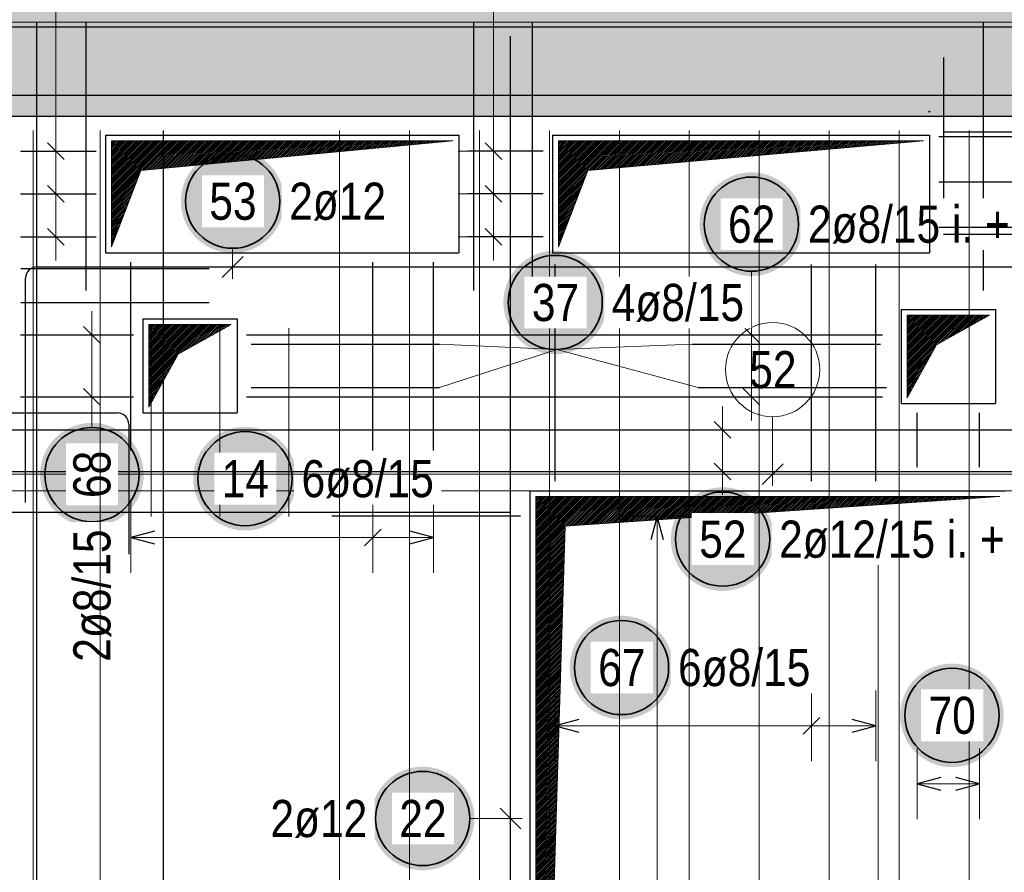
# Model space of a CAD drawing. Header units: millimetres. Extents: x -4.8 to 37.2, y -12 to 28.3.
# Tile 38 of 82: x 15.2 to 17.3, y 6.5 to 8.3. Entities that reach past the tile are written whole.
import ezdxf

# ---------------------------------------------------------------- set-up
doc = ezdxf.new("R2010")
doc.units = ezdxf.units.MM
doc.layers.add('nplo Bewehrung', color=7, linetype='Continuous', lineweight=20)
doc.styles.add('Arial Narrow', font='ARIALN.TTF')
pattern_1 = [(45, (0, 0), (-0.00183847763, 0.00183847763), [])]

msp = doc.modelspace()

# ---------------------------------------------------------------- hatches: boundary and pattern name
at = {"lineweight": 13, "true_color": 0xd7ffd7}
msp.add_hatch(color=254, dxfattribs=at).paths.add_polyline_path([(22.54069, 8.094453), (22.54069, 8.344453), (13.1043, 8.344453), (13.1043, 8.094453)])
at = {"lineweight": 13}
h = msp.add_hatch(dxfattribs=at)
h.set_pattern_fill('Mau', color=6, scale=0.01, angle=45, style=0, pattern_type=2)
h.set_pattern_definition(pattern_1)
h.paths.add_polyline_path([(15.416404, 7.816953), (15.478904, 7.979453), (16.141404, 8.041953), (15.416404, 8.041953)])
h = msp.add_hatch(dxfattribs=at)
h.set_pattern_fill('Mau', color=6, scale=0.01, angle=45, style=0, pattern_type=2)
h.set_pattern_definition(pattern_1)
h.paths.add_polyline_path([(16.365405, 7.816953), (16.427905, 7.979453), (17.140405, 8.041953), (16.365405, 8.041953)])
at = {"lineweight": 25, "true_color": 0xffffff}
for points in [[(15.783837, 7.914043), (15.78377, 7.917882), (15.783569, 7.921716), (15.783234, 7.925541), (15.782766, 7.929352), (15.782166, 7.933145), (15.781433, 7.936914), (15.780569, 7.940655), (15.779576, 7.944363), (15.778453, 7.948035), (15.777203, 7.951665), (15.775827, 7.95525), (15.774327, 7.958784), (15.772704, 7.962264), (15.770961, 7.965685), (15.7691, 7.969043), (15.767122, 7.972334), (15.765031, 7.975554), (15.762829, 7.9787), (15.760518, 7.981766), (15.758102, 7.98475), (15.755583, 7.987648), (15.752964, 7.990456), (15.750249, 7.993171), (15.747441, 7.995789), (15.744543, 7.998308), (15.741559, 8.000724), (15.738493, 8.003035), (15.735348, 8.005237), (15.732128, 8.007329), (15.728837, 8.009306), (15.725479, 8.011167), (15.722058, 8.012911), (15.718578, 8.014533), (15.715043, 8.016033), (15.711459, 8.017409), (15.707829, 8.018659), (15.704157, 8.019782), (15.700448, 8.020776), (15.696707, 8.021639), (15.692938, 8.022372), (15.689146, 8.022973), (15.685335, 8.023441), (15.68151, 8.023775), (15.677676, 8.023976), (15.673837, 8.024043), (15.669998, 8.023976), (15.666164, 8.023775), (15.662339, 8.023441), (15.658528, 8.022973), (15.654735, 8.022372), (15.650966, 8.021639), (15.647225, 8.020776), (15.643517, 8.019782), (15.639845, 8.018659), (15.636215, 8.017409), (15.63263, 8.016033), (15.629096, 8.014533), (15.625616, 8.012911), (15.622195, 8.011167), (15.618837, 8.009306), (15.615546, 8.007329), (15.612325, 8.005237), (15.60918, 8.003035), (15.606114, 8.000724), (15.60313, 7.998308), (15.600232, 7.995789), (15.597424, 7.993171), (15.594709, 7.990456), (15.592091, 7.987648), (15.589572, 7.98475), (15.587156, 7.981766), (15.584845, 7.9787), (15.582643, 7.975554), (15.580551, 7.972334), (15.578574, 7.969043), (15.576712, 7.965685), (15.574969, 7.962264), (15.573347, 7.958784), (15.571846, 7.95525), (15.570471, 7.951665), (15.569221, 7.948035), (15.568098, 7.944363), (15.567104, 7.940655), (15.56624, 7.936914), (15.565508, 7.933145), (15.564907, 7.929352), (15.564439, 7.925541), (15.564105, 7.921716), (15.563904, 7.917882), (15.563837, 7.914043), (15.563904, 7.910204), (15.564105, 7.90637), (15.564439, 7.902545), (15.564907, 7.898734), (15.565508, 7.894942), (15.56624, 7.891173), (15.567104, 7.887432), (15.568098, 7.883723), (15.569221, 7.880051), (15.570471, 7.876421), (15.571846, 7.872837), (15.573347, 7.869302), (15.574969, 7.865822), (15.576712, 7.862401), (15.578574, 7.859043), (15.580551, 7.855752), (15.582643, 7.852532), (15.584845, 7.849387), (15.587156, 7.84632), (15.589572, 7.843337), (15.592091, 7.840439), (15.594709, 7.837631), (15.597424, 7.834916), (15.600232, 7.832297), (15.60313, 7.829778), (15.606114, 7.827362), (15.60918, 7.825051), (15.612325, 7.822849), (15.615546, 7.820758), (15.618837, 7.81878), (15.622195, 7.816919), (15.625616, 7.815176), (15.629096, 7.813553), (15.63263, 7.812053), (15.636215, 7.810677), (15.639845, 7.809427), (15.643517, 7.808304), (15.647225, 7.807311), (15.650966, 7.806447), (15.654735, 7.805714), (15.658528, 7.805114), (15.662339, 7.804646), (15.666164, 7.804311), (15.669998, 7.80411), (15.673837, 7.804043), (15.677676, 7.80411), (15.68151, 7.804311), (15.685335, 7.804646), (15.689146, 7.805114), (15.692938, 7.805714), (15.696707, 7.806447), (15.700448, 7.807311), (15.704157, 7.808304), (15.707829, 7.809427), (15.711459, 7.810677), (15.715043, 7.812053), (15.718578, 7.813553), (15.722058, 7.815176), (15.725479, 7.816919), (15.728837, 7.81878), (15.732128, 7.820758), (15.735348, 7.822849), (15.738493, 7.825051), (15.741559, 7.827362), (15.744543, 7.829778), (15.747441, 7.832297), (15.750249, 7.834916), (15.752964, 7.837631), (15.755583, 7.840439), (15.758102, 7.843337), (15.760518, 7.84632), (15.762829, 7.849387), (15.765031, 7.852532), (15.767122, 7.855752), (15.7691, 7.859043), (15.770961, 7.862401), (15.772704, 7.865822), (15.774327, 7.869302), (15.775827, 7.872837), (15.777203, 7.876421), (15.778453, 7.880051), (15.779576, 7.883723), (15.780569, 7.887432), (15.781433, 7.891173), (15.782166, 7.894942), (15.782766, 7.898734), (15.783234, 7.902545), (15.783569, 7.90637)], [(16.885, 7.86533), (16.884933, 7.869169), (16.884732, 7.873003), (16.884397, 7.876828), (16.883929, 7.880639), (16.883329, 7.884431), (16.882596, 7.8882), (16.881733, 7.891941), (16.880739, 7.89565), (16.879616, 7.899322), (16.878366, 7.902952), (16.87699, 7.906537), (16.87549, 7.910071), (16.873867, 7.913551), (16.872124, 7.916972), (16.870263, 7.92033), (16.868285, 7.923621), (16.866194, 7.926841), (16.863992, 7.929986), (16.861681, 7.933053), (16.859265, 7.936036), (16.856746, 7.938934), (16.854127, 7.941742), (16.851412, 7.944457), (16.848604, 7.947076), (16.845707, 7.949595), (16.842723, 7.952011), (16.839656, 7.954322), (16.836511, 7.956524), (16.833291, 7.958615), (16.83, 7.960593), (16.826642, 7.962454), (16.823221, 7.964197), (16.819741, 7.96582), (16.816207, 7.96732), (16.812622, 7.968696), (16.808992, 7.969946), (16.80532, 7.971069), (16.801611, 7.972062), (16.79787, 7.972926), (16.794101, 7.973659), (16.790309, 7.974259), (16.786498, 7.974727), (16.782673, 7.975062), (16.778839, 7.975263), (16.775, 7.97533), (16.771161, 7.975263), (16.767327, 7.975062), (16.763502, 7.974727), (16.759691, 7.974259), (16.755899, 7.973659), (16.75213, 7.972926), (16.748389, 7.972062), (16.74468, 7.971069), (16.741008, 7.969946), (16.737378, 7.968696), (16.733793, 7.96732), (16.730259, 7.96582), (16.726779, 7.964197), (16.723358, 7.962454), (16.72, 7.960593), (16.716709, 7.958615), (16.713489, 7.956524), (16.710344, 7.954322), (16.707277, 7.952011), (16.704293, 7.949595), (16.701396, 7.947076), (16.698588, 7.944457), (16.695873, 7.941742), (16.693254, 7.938934), (16.690735, 7.936036), (16.688319, 7.933053), (16.686008, 7.929986), (16.683806, 7.926841), (16.681715, 7.923621), (16.679737, 7.92033), (16.677876, 7.916972), (16.676133, 7.913551), (16.67451, 7.910071), (16.67301, 7.906537), (16.671634, 7.902952), (16.670384, 7.899322), (16.669261, 7.89565), (16.668267, 7.891941), (16.667404, 7.8882), (16.666671, 7.884431), (16.666071, 7.880639), (16.665603, 7.876828), (16.665268, 7.873003), (16.665067, 7.869169), (16.665, 7.86533), (16.665067, 7.861491), (16.665268, 7.857657), (16.665603, 7.853832), (16.666071, 7.850021), (16.666671, 7.846229), (16.667404, 7.84246), (16.668267, 7.838718), (16.669261, 7.83501), (16.670384, 7.831338), (16.671634, 7.827708), (16.67301, 7.824123), (16.67451, 7.820589), (16.676133, 7.817109), (16.677876, 7.813688), (16.679737, 7.81033), (16.681715, 7.807039), (16.683806, 7.803819), (16.686008, 7.800673), (16.688319, 7.797607), (16.690735, 7.794623), (16.693254, 7.791725), (16.695873, 7.788917), (16.698588, 7.786202), (16.701396, 7.783584), (16.704293, 7.781065), (16.707277, 7.778649), (16.710344, 7.776338), (16.713489, 7.774136), (16.716709, 7.772045), (16.72, 7.770067), (16.723358, 7.768206), (16.726779, 7.766462), (16.730259, 7.76484), (16.733793, 7.76334), (16.737378, 7.761964), (16.741008, 7.760714), (16.74468, 7.759591), (16.748389, 7.758597), (16.75213, 7.757734), (16.755899, 7.757001), (16.759691, 7.7564), (16.763502, 7.755932), (16.767327, 7.755598), (16.771161, 7.755397), (16.775, 7.75533), (16.778839, 7.755397), (16.782673, 7.755598), (16.786498, 7.755932), (16.790309, 7.7564), (16.794101, 7.757001), (16.79787, 7.757734), (16.801611, 7.758597), (16.80532, 7.759591), (16.808992, 7.760714), (16.812622, 7.761964), (16.816207, 7.76334), (16.819741, 7.76484), (16.823221, 7.766462), (16.826642, 7.768206), (16.83, 7.770067), (16.833291, 7.772045), (16.836511, 7.774136), (16.839656, 7.776338), (16.842723, 7.778649), (16.845707, 7.781065), (16.848604, 7.783584), (16.851412, 7.786202), (16.854127, 7.788917), (16.856746, 7.791725), (16.859265, 7.794623), (16.861681, 7.797607), (16.863992, 7.800673), (16.866194, 7.803819), (16.868285, 7.807039), (16.870263, 7.81033), (16.872124, 7.813688), (16.873867, 7.817109), (16.87549, 7.820589), (16.87699, 7.824123), (16.878366, 7.827708), (16.879616, 7.831338), (16.880739, 7.83501), (16.881733, 7.838718), (16.882596, 7.84246), (16.883329, 7.846229), (16.883929, 7.850021), (16.884397, 7.853832), (16.884732, 7.857657)], [(16.468595, 7.699085), (16.468528, 7.702924), (16.468327, 7.706758), (16.467992, 7.710583), (16.467524, 7.714394), (16.466923, 7.718187), (16.466191, 7.721956), (16.465327, 7.725697), (16.464333, 7.729405), (16.463211, 7.733077), (16.461961, 7.736707), (16.460585, 7.740292), (16.459085, 7.743826), (16.457462, 7.747306), (16.455719, 7.750727), (16.453857, 7.754085), (16.45188, 7.757376), (16.449789, 7.760596), (16.447586, 7.763742), (16.445276, 7.766808), (16.44286, 7.769792), (16.440341, 7.77269), (16.437722, 7.775498), (16.435007, 7.778213), (16.432199, 7.780831), (16.429301, 7.78335), (16.426317, 7.785766), (16.423251, 7.788077), (16.420106, 7.790279), (16.416886, 7.792371), (16.413595, 7.794348), (16.410236, 7.79621), (16.406815, 7.797953), (16.403336, 7.799575), (16.399801, 7.801075), (16.396217, 7.802451), (16.392586, 7.803701), (16.388915, 7.804824), (16.385206, 7.805818), (16.381465, 7.806682), (16.377696, 7.807414), (16.373904, 7.808015), (16.370093, 7.808483), (16.366268, 7.808817), (16.362434, 7.809018), (16.358595, 7.809085), (16.354756, 7.809018), (16.350921, 7.808817), (16.347096, 7.808483), (16.343286, 7.808015), (16.339493, 7.807414), (16.335724, 7.806682), (16.331983, 7.805818), (16.328275, 7.804824), (16.324603, 7.803701), (16.320972, 7.802451), (16.317388, 7.801075), (16.313854, 7.799575), (16.310374, 7.797953), (16.306953, 7.79621), (16.303595, 7.794348), (16.300303, 7.792371), (16.297083, 7.790279), (16.293938, 7.788077), (16.290872, 7.785766), (16.287888, 7.78335), (16.28499, 7.780831), (16.282182, 7.778213), (16.279467, 7.775498), (16.276849, 7.77269), (16.27433, 7.769792), (16.271913, 7.766808), (16.269603, 7.763742), (16.2674, 7.760596), (16.265309, 7.757376), (16.263332, 7.754085), (16.26147, 7.750727), (16.259727, 7.747306), (16.258105, 7.743826), (16.256604, 7.740292), (16.255228, 7.736707), (16.253978, 7.733077), (16.252856, 7.729405), (16.251862, 7.725697), (16.250998, 7.721956), (16.250266, 7.718187), (16.249665, 7.714394), (16.249197, 7.710583), (16.248863, 7.706758), (16.248662, 7.702924), (16.248595, 7.699085), (16.248662, 7.695246), (16.248863, 7.691412), (16.249197, 7.687587), (16.249665, 7.683776), (16.250266, 7.679984), (16.250998, 7.676215), (16.251862, 7.672474), (16.252856, 7.668765), (16.253978, 7.665093), (16.255228, 7.661463), (16.256604, 7.657879), (16.258105, 7.654344), (16.259727, 7.650864), (16.26147, 7.647443), (16.263332, 7.644085), (16.265309, 7.640794), (16.2674, 7.637574), (16.269603, 7.634429), (16.271913, 7.631363), (16.27433, 7.628379), (16.276849, 7.625481), (16.279467, 7.622673), (16.282182, 7.619958), (16.28499, 7.617339), (16.287888, 7.61482), (16.290872, 7.612404), (16.293938, 7.610093), (16.297083, 7.607891), (16.300303, 7.6058), (16.303595, 7.603822), (16.306953, 7.601961), (16.310374, 7.600218), (16.313854, 7.598595), (16.317388, 7.597095), (16.320972, 7.595719), (16.324603, 7.594469), (16.328275, 7.593346), (16.331983, 7.592353), (16.335724, 7.591489), (16.339493, 7.590756), (16.343286, 7.590156), (16.347096, 7.589688), (16.350921, 7.589353), (16.354756, 7.589152), (16.358595, 7.589085), (16.362434, 7.589152), (16.366268, 7.589353), (16.370093, 7.589688), (16.373904, 7.590156), (16.377696, 7.590756), (16.381465, 7.591489), (16.385206, 7.592353), (16.388915, 7.593346), (16.392586, 7.594469), (16.396217, 7.595719), (16.399801, 7.597095), (16.403336, 7.598595), (16.406815, 7.600218), (16.410236, 7.601961), (16.413595, 7.603822), (16.416886, 7.6058), (16.420106, 7.607891), (16.423251, 7.610093), (16.426317, 7.612404), (16.429301, 7.61482), (16.432199, 7.617339), (16.435007, 7.619958), (16.437722, 7.622673), (16.440341, 7.625481), (16.44286, 7.628379), (16.445276, 7.631363), (16.447586, 7.634429), (16.449789, 7.637574), (16.45188, 7.640794), (16.453857, 7.644085), (16.455719, 7.647443), (16.457462, 7.650864), (16.459085, 7.654344), (16.460585, 7.657879), (16.461961, 7.661463), (16.463211, 7.665093), (16.464333, 7.668765), (16.465327, 7.672474), (16.466191, 7.676215), (16.466923, 7.679984), (16.467524, 7.683776), (16.467992, 7.687587), (16.468327, 7.691412)], [(15.485, 7.333495), (15.484933, 7.337334), (15.484732, 7.341168), (15.484397, 7.344993), (15.483929, 7.348804), (15.483329, 7.352597), (15.482596, 7.356366), (15.481733, 7.360107), (15.480739, 7.363815), (15.479616, 7.367487), (15.478366, 7.371117), (15.47699, 7.374702), (15.47549, 7.378236), (15.473867, 7.381716), (15.472124, 7.385137), (15.470263, 7.388495), (15.468285, 7.391786), (15.466194, 7.395006), (15.463992, 7.398152), (15.461681, 7.401218), (15.459265, 7.404202), (15.456746, 7.4071), (15.454127, 7.409908), (15.451412, 7.412623), (15.448604, 7.415241), (15.445707, 7.41776), (15.442723, 7.420176), (15.439656, 7.422487), (15.436511, 7.424689), (15.433291, 7.426781), (15.43, 7.428758), (15.426642, 7.430619), (15.423221, 7.432363), (15.419741, 7.433985), (15.416207, 7.435485), (15.412622, 7.436861), (15.408992, 7.438111), (15.40532, 7.439234), (15.401611, 7.440228), (15.39787, 7.441091), (15.394101, 7.441824), (15.390309, 7.442425), (15.386498, 7.442893), (15.382673, 7.443227), (15.378839, 7.443428), (15.375, 7.443495), (15.371161, 7.443428), (15.367327, 7.443227), (15.363502, 7.442893), (15.359691, 7.442425), (15.355899, 7.441824), (15.35213, 7.441091), (15.348389, 7.440228), (15.34468, 7.439234), (15.341008, 7.438111), (15.337378, 7.436861), (15.333793, 7.435485), (15.330259, 7.433985), (15.326779, 7.432363), (15.323358, 7.430619), (15.32, 7.428758), (15.316709, 7.426781), (15.313489, 7.424689), (15.310344, 7.422487), (15.307277, 7.420176), (15.304293, 7.41776), (15.301396, 7.415241), (15.298588, 7.412623), (15.295873, 7.409908), (15.293254, 7.4071), (15.290735, 7.404202), (15.288319, 7.401218), (15.286008, 7.398152), (15.283806, 7.395006), (15.281715, 7.391786), (15.279737, 7.388495), (15.277876, 7.385137), (15.276133, 7.381716), (15.27451, 7.378236), (15.27301, 7.374702), (15.271634, 7.371117), (15.270384, 7.367487), (15.269261, 7.363815), (15.268267, 7.360107), (15.267404, 7.356366), (15.266671, 7.352597), (15.266071, 7.348804), (15.265603, 7.344993), (15.265268, 7.341168), (15.265067, 7.337334), (15.265, 7.333495), (15.265067, 7.329656), (15.265268, 7.325822), (15.265603, 7.321997), (15.266071, 7.318186), (15.266671, 7.314394), (15.267404, 7.310625), (15.268267, 7.306884), (15.269261, 7.303175), (15.270384, 7.299503), (15.271634, 7.295873), (15.27301, 7.292289), (15.27451, 7.288754), (15.276133, 7.285274), (15.277876, 7.281853), (15.279737, 7.278495), (15.281715, 7.275204), (15.283806, 7.271984), (15.286008, 7.268839), (15.288319, 7.265772), (15.290735, 7.262789), (15.293254, 7.259891), (15.295873, 7.257083), (15.298588, 7.254368), (15.301396, 7.251749), (15.304293, 7.24923), (15.307277, 7.246814), (15.310344, 7.244503), (15.313489, 7.242301), (15.316709, 7.24021), (15.32, 7.238232), (15.323358, 7.236371), (15.326779, 7.234628), (15.330259, 7.233005), (15.333793, 7.231505), (15.337378, 7.230129), (15.341008, 7.228879), (15.34468, 7.227756), (15.348389, 7.226763), (15.35213, 7.225899), (15.355899, 7.225166), (15.359691, 7.224566), (15.363502, 7.224098), (15.367327, 7.223763), (15.371161, 7.223562), (15.375, 7.223495), (15.378839, 7.223562), (15.382673, 7.223763), (15.386498, 7.224098), (15.390309, 7.224566), (15.394101, 7.225166), (15.39787, 7.225899), (15.401611, 7.226763), (15.40532, 7.227756), (15.408992, 7.228879), (15.412622, 7.230129), (15.416207, 7.231505), (15.419741, 7.233005), (15.423221, 7.234628), (15.426642, 7.236371), (15.43, 7.238232), (15.433291, 7.24021), (15.436511, 7.242301), (15.439656, 7.244503), (15.442723, 7.246814), (15.445707, 7.24923), (15.448604, 7.251749), (15.451412, 7.254368), (15.454127, 7.257083), (15.456746, 7.259891), (15.459265, 7.262789), (15.461681, 7.265772), (15.463992, 7.268839), (15.466194, 7.271984), (15.468285, 7.275204), (15.470263, 7.278495), (15.472124, 7.281853), (15.473867, 7.285274), (15.47549, 7.288754), (15.47699, 7.292289), (15.478366, 7.295873), (15.479616, 7.299503), (15.480739, 7.303175), (15.481733, 7.306884), (15.482596, 7.310625), (15.483329, 7.314394), (15.483929, 7.318186), (15.484397, 7.321997), (15.484732, 7.325822)], [(15.810116, 7.325), (15.810049, 7.328839), (15.809849, 7.332673), (15.809514, 7.336498), (15.809046, 7.340309), (15.808445, 7.344101), (15.807713, 7.34787), (15.806849, 7.351611), (15.805855, 7.35532), (15.804733, 7.358992), (15.803483, 7.362622), (15.802107, 7.366207), (15.800606, 7.369741), (15.798984, 7.373221), (15.797241, 7.376642), (15.795379, 7.38), (15.793402, 7.383291), (15.791311, 7.386511), (15.789108, 7.389656), (15.786798, 7.392723), (15.784381, 7.395707), (15.781862, 7.398604), (15.779244, 7.401412), (15.776529, 7.404127), (15.773721, 7.406746), (15.770823, 7.409265), (15.767839, 7.411681), (15.764773, 7.413992), (15.761628, 7.416194), (15.758408, 7.418285), (15.755116, 7.420263), (15.751758, 7.422124), (15.748337, 7.423867), (15.744858, 7.42549), (15.741323, 7.42699), (15.737739, 7.428366), (15.734108, 7.429616), (15.730437, 7.430739), (15.726728, 7.431733), (15.722987, 7.432596), (15.719218, 7.433329), (15.715426, 7.433929), (15.711615, 7.434397), (15.70779, 7.434732), (15.703955, 7.434933), (15.700116, 7.435), (15.696278, 7.434933), (15.692443, 7.434732), (15.688618, 7.434397), (15.684807, 7.433929), (15.681015, 7.433329), (15.677246, 7.432596), (15.673505, 7.431733), (15.669796, 7.430739), (15.666125, 7.429616), (15.662494, 7.428366), (15.65891, 7.42699), (15.655375, 7.42549), (15.651896, 7.423867), (15.648475, 7.422124), (15.645116, 7.420263), (15.641825, 7.418285), (15.638605, 7.416194), (15.63546, 7.413992), (15.632394, 7.411681), (15.62941, 7.409265), (15.626512, 7.406746), (15.623704, 7.404127), (15.620989, 7.401412), (15.618371, 7.398604), (15.615852, 7.395707), (15.613435, 7.392723), (15.611125, 7.389656), (15.608922, 7.386511), (15.606831, 7.383291), (15.604854, 7.38), (15.602992, 7.376642), (15.601249, 7.373221), (15.599626, 7.369741), (15.598126, 7.366207), (15.59675, 7.362622), (15.5955, 7.358992), (15.594378, 7.35532), (15.593384, 7.351611), (15.59252, 7.34787), (15.591788, 7.344101), (15.591187, 7.340309), (15.590719, 7.336498), (15.590384, 7.332673), (15.590183, 7.328839), (15.590116, 7.325), (15.590183, 7.321161), (15.590384, 7.317327), (15.590719, 7.313502), (15.591187, 7.309691), (15.591788, 7.305899), (15.59252, 7.30213), (15.593384, 7.298389), (15.594378, 7.29468), (15.5955, 7.291008), (15.59675, 7.287378), (15.598126, 7.283793), (15.599626, 7.280259), (15.601249, 7.276779), (15.602992, 7.273358), (15.604854, 7.27), (15.606831, 7.266709), (15.608922, 7.263489), (15.611125, 7.260344), (15.613435, 7.257277), (15.615852, 7.254293), (15.618371, 7.251396), (15.620989, 7.248588), (15.623704, 7.245873), (15.626512, 7.243254), (15.62941, 7.240735), (15.632394, 7.238319), (15.63546, 7.236008), (15.638605, 7.233806), (15.641825, 7.231715), (15.645116, 7.229737), (15.648475, 7.227876), (15.651896, 7.226133), (15.655375, 7.22451), (15.65891, 7.22301), (15.662494, 7.221634), (15.666125, 7.220384), (15.669796, 7.219261), (15.673505, 7.218267), (15.677246, 7.217404), (15.681015, 7.216671), (15.684807, 7.216071), (15.688618, 7.215603), (15.692443, 7.215268), (15.696278, 7.215067), (15.700116, 7.215), (15.703955, 7.215067), (15.70779, 7.215268), (15.711615, 7.215603), (15.715426, 7.216071), (15.719218, 7.216671), (15.722987, 7.217404), (15.726728, 7.218267), (15.730437, 7.219261), (15.734108, 7.220384), (15.737739, 7.221634), (15.741323, 7.22301), (15.744858, 7.22451), (15.748337, 7.226133), (15.751758, 7.227876), (15.755116, 7.229737), (15.758408, 7.231715), (15.761628, 7.233806), (15.764773, 7.236008), (15.767839, 7.238319), (15.770823, 7.240735), (15.773721, 7.243254), (15.776529, 7.245873), (15.779244, 7.248588), (15.781862, 7.251396), (15.784381, 7.254293), (15.786798, 7.257277), (15.789108, 7.260344), (15.791311, 7.263489), (15.793402, 7.266709), (15.795379, 7.27), (15.797241, 7.273358), (15.798984, 7.276779), (15.800606, 7.280259), (15.802107, 7.283793), (15.803483, 7.287378), (15.804733, 7.291008), (15.805855, 7.29468), (15.806849, 7.298389), (15.807713, 7.30213), (15.808445, 7.305899), (15.809046, 7.309691), (15.809514, 7.313502), (15.809849, 7.317327)], [(16.823967, 7.196618), (16.8239, 7.200457), (16.823699, 7.204292), (16.823364, 7.208117), (16.822897, 7.211927), (16.822296, 7.21572), (16.821563, 7.219489), (16.8207, 7.22323), (16.819706, 7.226939), (16.818583, 7.23061), (16.817333, 7.234241), (16.815957, 7.237825), (16.814457, 7.241359), (16.812834, 7.244839), (16.811091, 7.24826), (16.80923, 7.251618), (16.807252, 7.25491), (16.805161, 7.25813), (16.802959, 7.261275), (16.800648, 7.264341), (16.798232, 7.267325), (16.795713, 7.270223), (16.793094, 7.273031), (16.790379, 7.275746), (16.787571, 7.278364), (16.784674, 7.280883), (16.78169, 7.2833), (16.778623, 7.28561), (16.775478, 7.287813), (16.772258, 7.289904), (16.768967, 7.291881), (16.765609, 7.293743), (16.762188, 7.295486), (16.758708, 7.297108), (16.755174, 7.298609), (16.751589, 7.299985), (16.747959, 7.301235), (16.744287, 7.302357), (16.740578, 7.303351), (16.736837, 7.304215), (16.733068, 7.304947), (16.729276, 7.305548), (16.725465, 7.306016), (16.72164, 7.30635), (16.717806, 7.306551), (16.713967, 7.306618), (16.710128, 7.306551), (16.706294, 7.30635), (16.702469, 7.306016), (16.698658, 7.305548), (16.694866, 7.304947), (16.691097, 7.304215), (16.687356, 7.303351), (16.683647, 7.302357), (16.679975, 7.301235), (16.676345, 7.299985), (16.67276, 7.298609), (16.669226, 7.297108), (16.665746, 7.295486), (16.662325, 7.293743), (16.658967, 7.291881), (16.655676, 7.289904), (16.652456, 7.287813), (16.649311, 7.28561), (16.646244, 7.2833), (16.64326, 7.280883), (16.640363, 7.278364), (16.637555, 7.275746), (16.63484, 7.273031), (16.632221, 7.270223), (16.629702, 7.267325), (16.627286, 7.264341), (16.624975, 7.261275), (16.622773, 7.25813), (16.620682, 7.25491), (16.618704, 7.251618), (16.616843, 7.24826), (16.6151, 7.244839), (16.613477, 7.241359), (16.611977, 7.237825), (16.610601, 7.234241), (16.609351, 7.23061), (16.608228, 7.226939), (16.607235, 7.22323), (16.606371, 7.219489), (16.605638, 7.21572), (16.605038, 7.211927), (16.60457, 7.208117), (16.604235, 7.204292), (16.604034, 7.200457), (16.603967, 7.196618), (16.604034, 7.192779), (16.604235, 7.188945), (16.60457, 7.18512), (16.605038, 7.181309), (16.605638, 7.177517), (16.606371, 7.173748), (16.607235, 7.170007), (16.608228, 7.166298), (16.609351, 7.162627), (16.610601, 7.158996), (16.611977, 7.155412), (16.613477, 7.151877), (16.6151, 7.148398), (16.616843, 7.144977), (16.618704, 7.141618), (16.620682, 7.138327), (16.622773, 7.135107), (16.624975, 7.131962), (16.627286, 7.128896), (16.629702, 7.125912), (16.632221, 7.123014), (16.63484, 7.120206), (16.637555, 7.117491), (16.640363, 7.114872), (16.64326, 7.112354), (16.646244, 7.109937), (16.649311, 7.107627), (16.652456, 7.105424), (16.655676, 7.103333), (16.658967, 7.101356), (16.662325, 7.099494), (16.665746, 7.097751), (16.669226, 7.096128), (16.67276, 7.094628), (16.676345, 7.093252), (16.679975, 7.092002), (16.683647, 7.09088), (16.687356, 7.089886), (16.691097, 7.089022), (16.694866, 7.08829), (16.698658, 7.087689), (16.702469, 7.087221), (16.706294, 7.086886), (16.710128, 7.086685), (16.713967, 7.086618), (16.717806, 7.086685), (16.72164, 7.086886), (16.725465, 7.087221), (16.729276, 7.087689), (16.733068, 7.08829), (16.736837, 7.089022), (16.740578, 7.089886), (16.744287, 7.09088), (16.747959, 7.092002), (16.751589, 7.093252), (16.755174, 7.094628), (16.758708, 7.096128), (16.762188, 7.097751), (16.765609, 7.099494), (16.768967, 7.101356), (16.772258, 7.103333), (16.775478, 7.105424), (16.778623, 7.107627), (16.78169, 7.109937), (16.784674, 7.112354), (16.787571, 7.114872), (16.790379, 7.117491), (16.793094, 7.120206), (16.795713, 7.123014), (16.798232, 7.125912), (16.800648, 7.128896), (16.802959, 7.131962), (16.805161, 7.135107), (16.807252, 7.138327), (16.80923, 7.141618), (16.811091, 7.144977), (16.812834, 7.148398), (16.814457, 7.151877), (16.815957, 7.155412), (16.817333, 7.158996), (16.818583, 7.162627), (16.819706, 7.166298), (16.8207, 7.170007), (16.821563, 7.173748), (16.822296, 7.177517), (16.822897, 7.181309), (16.823364, 7.18512), (16.823699, 7.188945)], [(16.609437, 6.924021), (16.60937, 6.92786), (16.609169, 6.931694), (16.608834, 6.935519), (16.608366, 6.93933), (16.607766, 6.943122), (16.607033, 6.946891), (16.606169, 6.950632), (16.605176, 6.954341), (16.604053, 6.958013), (16.602803, 6.961643), (16.601427, 6.965227), (16.599927, 6.968762), (16.598304, 6.972242), (16.596561, 6.975663), (16.5947, 6.979021), (16.592722, 6.982312), (16.590631, 6.985532), (16.588429, 6.988677), (16.586118, 6.991744), (16.583702, 6.994727), (16.581183, 6.997625), (16.578564, 7.000433), (16.575849, 7.003148), (16.573041, 7.005767), (16.570143, 7.008286), (16.56716, 7.010702), (16.564093, 7.013013), (16.560948, 7.015215), (16.557728, 7.017306), (16.554437, 7.019284), (16.551079, 7.021145), (16.547658, 7.022888), (16.544178, 7.024511), (16.540644, 7.026011), (16.537059, 7.027387), (16.533429, 7.028637), (16.529757, 7.02976), (16.526048, 7.030753), (16.522307, 7.031617), (16.518538, 7.03235), (16.514746, 7.03295), (16.510935, 7.033418), (16.50711, 7.033753), (16.503276, 7.033954), (16.499437, 7.034021), (16.495598, 7.033954), (16.491764, 7.033753), (16.487939, 7.033418), (16.484128, 7.03295), (16.480336, 7.03235), (16.476567, 7.031617), (16.472825, 7.030753), (16.469117, 7.02976), (16.465445, 7.028637), (16.461815, 7.027387), (16.45823, 7.026011), (16.454696, 7.024511), (16.451216, 7.022888), (16.447795, 7.021145), (16.444437, 7.019284), (16.441146, 7.017306), (16.437926, 7.015215), (16.43478, 7.013013), (16.431714, 7.010702), (16.42873, 7.008286), (16.425832, 7.005767), (16.423024, 7.003148), (16.420309, 7.000433), (16.417691, 6.997625), (16.415172, 6.994727), (16.412756, 6.991744), (16.410445, 6.988677), (16.408243, 6.985532), (16.406152, 6.982312), (16.404174, 6.979021), (16.402313, 6.975663), (16.400569, 6.972242), (16.398947, 6.968762), (16.397447, 6.965227), (16.396071, 6.961643), (16.394821, 6.958013), (16.393698, 6.954341), (16.392704, 6.950632), (16.391841, 6.946891), (16.391108, 6.943122), (16.390507, 6.93933), (16.390039, 6.935519), (16.389705, 6.931694), (16.389504, 6.92786), (16.389437, 6.924021), (16.389504, 6.920182), (16.389705, 6.916348), (16.390039, 6.912523), (16.390507, 6.908712), (16.391108, 6.904919), (16.391841, 6.90115), (16.392704, 6.897409), (16.393698, 6.893701), (16.394821, 6.890029), (16.396071, 6.886399), (16.397447, 6.882814), (16.398947, 6.87928), (16.400569, 6.8758), (16.402313, 6.872379), (16.404174, 6.869021), (16.406152, 6.86573), (16.408243, 6.86251), (16.410445, 6.859364), (16.412756, 6.856298), (16.415172, 6.853314), (16.417691, 6.850416), (16.420309, 6.847608), (16.423024, 6.844893), (16.425832, 6.842275), (16.42873, 6.839756), (16.431714, 6.83734), (16.43478, 6.835029), (16.437926, 6.832827), (16.441146, 6.830735), (16.444437, 6.828758), (16.447795, 6.826897), (16.451216, 6.825153), (16.454696, 6.823531), (16.45823, 6.822031), (16.461815, 6.820655), (16.465445, 6.819405), (16.469117, 6.818282), (16.472825, 6.817288), (16.476567, 6.816425), (16.480336, 6.815692), (16.484128, 6.815091), (16.487939, 6.814623), (16.491764, 6.814289), (16.495598, 6.814088), (16.499437, 6.814021), (16.503276, 6.814088), (16.50711, 6.814289), (16.510935, 6.814623), (16.514746, 6.815091), (16.518538, 6.815692), (16.522307, 6.816425), (16.526048, 6.817288), (16.529757, 6.818282), (16.533429, 6.819405), (16.537059, 6.820655), (16.540644, 6.822031), (16.544178, 6.823531), (16.547658, 6.825153), (16.551079, 6.826897), (16.554437, 6.828758), (16.557728, 6.830735), (16.560948, 6.832827), (16.564093, 6.835029), (16.56716, 6.83734), (16.570143, 6.839756), (16.573041, 6.842275), (16.575849, 6.844893), (16.578564, 6.847608), (16.581183, 6.850416), (16.583702, 6.853314), (16.586118, 6.856298), (16.588429, 6.859364), (16.590631, 6.86251), (16.592722, 6.86573), (16.5947, 6.869021), (16.596561, 6.872379), (16.598304, 6.8758), (16.599927, 6.87928), (16.601427, 6.882814), (16.602803, 6.886399), (16.604053, 6.890029), (16.605176, 6.893701), (16.606169, 6.897409), (16.607033, 6.90115), (16.607766, 6.904919), (16.608366, 6.908712), (16.608834, 6.912523), (16.609169, 6.916348)], [(17.310803, 6.822501), (17.310736, 6.82634), (17.310535, 6.830174), (17.3102, 6.833999), (17.309732, 6.83781), (17.309132, 6.841602), (17.308399, 6.845371), (17.307535, 6.849112), (17.306542, 6.852821), (17.305419, 6.856493), (17.304169, 6.860123), (17.302793, 6.863708), (17.301293, 6.867242), (17.29967, 6.870722), (17.297927, 6.874143), (17.296066, 6.877501), (17.294088, 6.880792), (17.291997, 6.884012), (17.289795, 6.887157), (17.287484, 6.890224), (17.285068, 6.893208), (17.282549, 6.896105), (17.27993, 6.898913), (17.277215, 6.901628), (17.274407, 6.904247), (17.271509, 6.906766), (17.268526, 6.909182), (17.265459, 6.911493), (17.262314, 6.913695), (17.259094, 6.915786), (17.255803, 6.917764), (17.252445, 6.919625), (17.249024, 6.921368), (17.245544, 6.922991), (17.24201, 6.924491), (17.238425, 6.925867), (17.234795, 6.927117), (17.231123, 6.92824), (17.227414, 6.929233), (17.223673, 6.930097), (17.219904, 6.93083), (17.216112, 6.93143), (17.212301, 6.931898), (17.208476, 6.932233), (17.204642, 6.932434), (17.200803, 6.932501), (17.196964, 6.932434), (17.19313, 6.932233), (17.189305, 6.931898), (17.185494, 6.93143), (17.181702, 6.93083), (17.177933, 6.930097), (17.174191, 6.929233), (17.170483, 6.92824), (17.166811, 6.927117), (17.163181, 6.925867), (17.159596, 6.924491), (17.156062, 6.922991), (17.152582, 6.921368), (17.149161, 6.919625), (17.145803, 6.917764), (17.142512, 6.915786), (17.139292, 6.913695), (17.136146, 6.911493), (17.13308, 6.909182), (17.130096, 6.906766), (17.127198, 6.904247), (17.12439, 6.901628), (17.121675, 6.898913), (17.119057, 6.896105), (17.116538, 6.893208), (17.114122, 6.890224), (17.111811, 6.887157), (17.109609, 6.884012), (17.107518, 6.880792), (17.10554, 6.877501), (17.103679, 6.874143), (17.101936, 6.870722), (17.100313, 6.867242), (17.098813, 6.863708), (17.097437, 6.860123), (17.096187, 6.856493), (17.095064, 6.852821), (17.09407, 6.849112), (17.093207, 6.845371), (17.092474, 6.841602), (17.091873, 6.83781), (17.091405, 6.833999), (17.091071, 6.830174), (17.09087, 6.82634), (17.090803, 6.822501), (17.09087, 6.818662), (17.091071, 6.814828), (17.091405, 6.811003), (17.091873, 6.807192), (17.092474, 6.8034), (17.093207, 6.799631), (17.09407, 6.795889), (17.095064, 6.792181), (17.096187, 6.788509), (17.097437, 6.784879), (17.098813, 6.781294), (17.100313, 6.77776), (17.101936, 6.77428), (17.103679, 6.770859), (17.10554, 6.767501), (17.107518, 6.76421), (17.109609, 6.76099), (17.111811, 6.757845), (17.114122, 6.754778), (17.116538, 6.751794), (17.119057, 6.748897), (17.121675, 6.746088), (17.12439, 6.743374), (17.127198, 6.740755), (17.130096, 6.738236), (17.13308, 6.73582), (17.136146, 6.733509), (17.139292, 6.731307), (17.142512, 6.729216), (17.145803, 6.727238), (17.149161, 6.725377), (17.152582, 6.723634), (17.156062, 6.722011), (17.159596, 6.720511), (17.163181, 6.719135), (17.166811, 6.717885), (17.170483, 6.716762), (17.174191, 6.715768), (17.177933, 6.714905), (17.181702, 6.714172), (17.185494, 6.713571), (17.189305, 6.713103), (17.19313, 6.712769), (17.196964, 6.712568), (17.200803, 6.712501), (17.204642, 6.712568), (17.208476, 6.712769), (17.212301, 6.713103), (17.216112, 6.713571), (17.219904, 6.714172), (17.223673, 6.714905), (17.227414, 6.715768), (17.231123, 6.716762), (17.234795, 6.717885), (17.238425, 6.719135), (17.24201, 6.720511), (17.245544, 6.722011), (17.249024, 6.723634), (17.252445, 6.725377), (17.255803, 6.727238), (17.259094, 6.729216), (17.262314, 6.731307), (17.265459, 6.733509), (17.268526, 6.73582), (17.271509, 6.738236), (17.274407, 6.740755), (17.277215, 6.743374), (17.27993, 6.746088), (17.282549, 6.748897), (17.285068, 6.751794), (17.287484, 6.754778), (17.289795, 6.757845), (17.291997, 6.76099), (17.294088, 6.76421), (17.296066, 6.767501), (17.297927, 6.770859), (17.29967, 6.77428), (17.301293, 6.77776), (17.302793, 6.781294), (17.304169, 6.784879), (17.305419, 6.788509), (17.306542, 6.792181), (17.307535, 6.795889), (17.308399, 6.799631), (17.309132, 6.8034), (17.309732, 6.807192), (17.3102, 6.811003), (17.310535, 6.814828)], [(16.18719, 6.603457), (16.187123, 6.607296), (16.186923, 6.61113), (16.186588, 6.614955), (16.18612, 6.618766), (16.185519, 6.622559), (16.184787, 6.626328), (16.183923, 6.630069), (16.182929, 6.633777), (16.181807, 6.637449), (16.180557, 6.641079), (16.179181, 6.644664), (16.17768, 6.648198), (16.176058, 6.651678), (16.174315, 6.655099), (16.172453, 6.658457), (16.170476, 6.661748), (16.168385, 6.664969), (16.166182, 6.668114), (16.163872, 6.67118), (16.161455, 6.674164), (16.158936, 6.677062), (16.156318, 6.67987), (16.153603, 6.682585), (16.150795, 6.685203), (16.147897, 6.687722), (16.144913, 6.690138), (16.141847, 6.692449), (16.138702, 6.694651), (16.135482, 6.696743), (16.13219, 6.69872), (16.128832, 6.700582), (16.125411, 6.702325), (16.121932, 6.703947), (16.118397, 6.705448), (16.114813, 6.706823), (16.111182, 6.708073), (16.107511, 6.709196), (16.103802, 6.71019), (16.100061, 6.711054), (16.096292, 6.711786), (16.0925, 6.712387), (16.088689, 6.712855), (16.084864, 6.713189), (16.081029, 6.71339), (16.07719, 6.713457), (16.073352, 6.71339), (16.069517, 6.713189), (16.065692, 6.712855), (16.061881, 6.712387), (16.058089, 6.711786), (16.05432, 6.711054), (16.050579, 6.71019), (16.04687, 6.709196), (16.043199, 6.708073), (16.039568, 6.706823), (16.035984, 6.705448), (16.032449, 6.703947), (16.02897, 6.702325), (16.025549, 6.700582), (16.02219, 6.69872), (16.018899, 6.696743), (16.015679, 6.694651), (16.012534, 6.692449), (16.009468, 6.690138), (16.006484, 6.687722), (16.003586, 6.685203), (16.000778, 6.682585), (15.998063, 6.67987), (15.995445, 6.677062), (15.992926, 6.674164), (15.990509, 6.67118), (15.988199, 6.668114), (15.985996, 6.664969), (15.983905, 6.661748), (15.981928, 6.658457), (15.980066, 6.655099), (15.978323, 6.651678), (15.9767, 6.648198), (15.9752, 6.644664), (15.973824, 6.641079), (15.972574, 6.637449), (15.971452, 6.633777), (15.970458, 6.630069), (15.969594, 6.626328), (15.968862, 6.622559), (15.968261, 6.618766), (15.967793, 6.614955), (15.967458, 6.61113), (15.967257, 6.607296), (15.96719, 6.603457), (15.967257, 6.599618), (15.967458, 6.595784), (15.967793, 6.591959), (15.968261, 6.588148), (15.968862, 6.584356), (15.969594, 6.580587), (15.970458, 6.576846), (15.971452, 6.573137), (15.972574, 6.569465), (15.973824, 6.565835), (15.9752, 6.562251), (15.9767, 6.558716), (15.978323, 6.555236), (15.980066, 6.551815), (15.981928, 6.548457), (15.983905, 6.545166), (15.985996, 6.541946), (15.988199, 6.538801), (15.990509, 6.535735), (15.992926, 6.532751), (15.995445, 6.529853), (15.998063, 6.527045), (16.000778, 6.52433), (16.003586, 6.521711), (16.006484, 6.519192), (16.009468, 6.516776), (16.012534, 6.514465), (16.015679, 6.512263), (16.018899, 6.510172), (16.02219, 6.508194), (16.025549, 6.506333), (16.02897, 6.50459), (16.032449, 6.502967), (16.035984, 6.501467), (16.039568, 6.500091), (16.043199, 6.498841), (16.04687, 6.497718), (16.050579, 6.496725), (16.05432, 6.495861), (16.058089, 6.495128), (16.061881, 6.494528), (16.065692, 6.49406), (16.069517, 6.493725), (16.073352, 6.493524), (16.07719, 6.493457), (16.081029, 6.493524), (16.084864, 6.493725), (16.088689, 6.49406), (16.0925, 6.494528), (16.096292, 6.495128), (16.100061, 6.495861), (16.103802, 6.496725), (16.107511, 6.497718), (16.111182, 6.498841), (16.114813, 6.500091), (16.118397, 6.501467), (16.121932, 6.502967), (16.125411, 6.50459), (16.128832, 6.506333), (16.13219, 6.508194), (16.135482, 6.510172), (16.138702, 6.512263), (16.141847, 6.514465), (16.144913, 6.516776), (16.147897, 6.519192), (16.150795, 6.521711), (16.153603, 6.52433), (16.156318, 6.527045), (16.158936, 6.529853), (16.161455, 6.532751), (16.163872, 6.535735), (16.166182, 6.538801), (16.168385, 6.541946), (16.170476, 6.545166), (16.172453, 6.548457), (16.174315, 6.551815), (16.176058, 6.555236), (16.17768, 6.558716), (16.179181, 6.562251), (16.180557, 6.565835), (16.181807, 6.569465), (16.182929, 6.573137), (16.183923, 6.576846), (16.184787, 6.580587), (16.185519, 6.584356), (16.18612, 6.588148), (16.186588, 6.591959), (16.186923, 6.595784)]]:
    msp.add_hatch(color=7, dxfattribs=at).paths.add_polyline_path(points)
at = {"lineweight": 13}
h = msp.add_hatch(dxfattribs=at)
h.set_pattern_fill('Mau', color=6, scale=0.01, angle=45, style=0, pattern_type=2)
h.set_pattern_definition(pattern_1)
h.paths.add_polyline_path([(17.105557, 7.496953), (17.168057, 7.609453), (17.280557, 7.671953), (17.105557, 7.671953)])
h = msp.add_hatch(dxfattribs=at)
h.set_pattern_fill('Mau', color=6, scale=0.01, angle=45, style=0, pattern_type=2)
h.set_pattern_definition(pattern_1)
h.paths.add_polyline_path([(15.495654, 7.476953), (15.558154, 7.589453), (15.670654, 7.651953), (15.495654, 7.651953)])
h = msp.add_hatch(dxfattribs=at)
h.set_pattern_fill('Mau', color=6, scale=0.01, angle=45, style=0, pattern_type=2)
h.set_pattern_definition(pattern_1)
h.paths.add_polyline_path([(16.317174, 5.176953), (16.379674, 7.224459), (17.302174, 7.286959), (16.317174, 7.286959)])

# ---------------------------------------------------------------- linework, layer by layer
at = {"color": 5, "linetype": 'Continuous', "lineweight": 18}
for p, q in [((16.227769, 8.357902), (16.227769, 8.070453)), ((15.298399, 8.338259), (15.298399, 8.070453)), ((15.298399, 8.070453), (15.298399, 7.788453)), ((16.227769, 7.788453), (16.227769, 8.070453)), ((15.373399, 8.020453), (15.223399, 8.020453)), ((16.152769, 8.020453), (16.302769, 8.020453)), ((15.373399, 7.929453), (15.223399, 7.929453)), ((16.152769, 7.929453), (16.302769, 7.929453)), ((15.373399, 7.838453), (15.223399, 7.838453)), ((16.152769, 7.838453), (16.302769, 7.838453)), ((15.673837, 7.814043), (15.673837, 7.749453)), ((16.775, 7.76533), (16.775, 7.680453)), ((15.375, 7.680453), (15.375, 7.448453)), ((16.775, 7.680453), (16.775, 7.448453)), ((15.45, 7.630453), (15.3, 7.630453)), ((16.85, 7.630453), (16.7, 7.630453)), ((16.113154, 7.610453), (16.362301, 7.599154)), ((16.649263, 7.610453), (16.362301, 7.599154)), ((16.113154, 7.518453), (16.362301, 7.599154)), ((16.662175, 7.518453), (16.362301, 7.599154)), ((15.45, 7.498453), (15.3, 7.498453)), ((16.85, 7.498453), (16.7, 7.498453)), ((16.713967, 7.478453), (16.713967, 7.290459)), ((15.375, 7.433495), (15.375, 7.448453)), ((16.788967, 7.428453), (16.638967, 7.428453)), ((16.788967, 7.340459), (16.638967, 7.340459)), ((16.713967, 7.296618), (16.713967, 7.290459)), ((15.457904, 7.275), (15.457904, 7.125)), ((15.971504, 7.275), (15.971504, 7.125)), ((16.099904, 7.125), (16.099904, 7.275)), ((16.65, 7.245452), (16.5, 7.245452)), ((16.575, 5.218453), (16.575, 7.245452)), ((17.119347, 7.245452), (16.969347, 7.245452)), ((17.044347, 5.218453), (17.044347, 7.245452)), ((15.457904, 7.2), (16.099904, 7.2)), ((16.358674, 6.875), (16.358674, 6.725)), ((16.90298, 6.875), (16.90298, 6.725)), ((17.039056, 6.725), (17.039056, 6.875)), ((16.358674, 6.8), (17.039056, 6.8)), ((17.127057, 6.751899), (17.127057, 6.601899)), ((17.259057, 6.601899), (17.259057, 6.751899)), ((17.127057, 6.676899), (17.259057, 6.676899)), ((16.17719, 6.603457), (16.288674, 6.603457))]:
    msp.add_line(p, q, dxfattribs=at)
at = {"color": 3, "linetype": 'Continuous', "lineweight": 25}
for p, q in [((13.209374, 8.284453), (17.809374, 8.284453)), ((15.258208, 7.724453), (15.258208, 8.294453)), ((15.362814, 7.724453), (15.362814, 8.294453)), ((16.185847, 7.724453), (16.185847, 8.294453)), ((16.310454, 7.724453), (16.310454, 8.294453)), ((17.268093, 7.724453), (17.268093, 8.294453)), ((16.263674, 5.164459), (16.263674, 8.264459)), ((17.182905, 8.219453), (17.182905, 7.843453)), ((13.209374, 8.139453), (17.809374, 8.139453)), ((13.354176, 8.094453), (18.524708, 8.094453)), ((15.258208, 5.164459), (15.258208, 8.064459)), ((15.403904, 8.054453), (16.153904, 8.054453)), ((15.403904, 8.054453), (15.403904, 7.804453)), ((15.527264, 5.164459), (15.527264, 8.064459)), ((16.153904, 8.054453), (16.153904, 7.804453)), ((16.352905, 8.054453), (17.152905, 8.054453)), ((16.352905, 8.054453), (16.352905, 7.804453)), ((17.572905, 8.050453), (17.172905, 8.050453)), ((21.789708, 8.060453), (17.182905, 8.060453)), ((15.316077, 8.002776), (15.280722, 8.038131)), ((16.210092, 8.038131), (16.245447, 8.002775)), ((15.223904, 8.020453), (15.383904, 8.020453)), ((16.332905, 8.020453), (16.172905, 8.020453)), ((15.316077, 7.911776), (15.280722, 7.947131)), ((16.210092, 7.947131), (16.245447, 7.911775)), ((17.572905, 7.954453), (17.172905, 7.954453)), ((15.223904, 7.929453), (15.383904, 7.929453)), ((16.332905, 7.929453), (16.172905, 7.929453)), ((15.316077, 7.820776), (15.280722, 7.856131)), ((16.210092, 7.856131), (16.245447, 7.820776)), ((15.223904, 7.838453), (15.383904, 7.838453)), ((16.332905, 7.838453), (16.172905, 7.838453)), ((17.206905, 7.819453), (18.482905, 7.819453)), ((15.403904, 7.804453), (16.153904, 7.804453)), ((15.457904, 7.384453), (15.457904, 7.784453)), ((15.65174, 7.752356), (15.695934, 7.79655)), ((15.971504, 7.384453), (15.971504, 7.784453)), ((16.099904, 7.384453), (16.099904, 7.784453)), ((16.358674, 7.319459), (16.358674, 7.779459)), ((16.90298, 7.319459), (16.90298, 7.779459)), ((17.039056, 7.319459), (17.039056, 7.779459)), ((15.624208, 7.770453), (15.224208, 7.770453)), ((15.258208, 7.774453), (17.572308, 7.774453)), ((15.234208, 7.274453), (15.234208, 7.750453)), ((15.624208, 7.698453), (15.224208, 7.698453)), ((17.093057, 7.684453), (17.293057, 7.684453)), ((17.093057, 7.684453), (17.093057, 7.484453)), ((17.293057, 7.684453), (17.293057, 7.484453)), ((15.483154, 7.664453), (15.683154, 7.664453)), ((15.483154, 7.664453), (15.483154, 7.464453)), ((15.683154, 7.664453), (15.683154, 7.464453)), ((15.223154, 7.630453), (15.463154, 7.630453)), ((15.392678, 7.612776), (15.357322, 7.648131)), ((15.703154, 7.630453), (17.053154, 7.630453)), ((16.792678, 7.612776), (16.757322, 7.648131)), ((15.713154, 7.610453), (16.113154, 7.610453)), ((16.649263, 7.610453), (17.049263, 7.610453)), ((15.392678, 7.480776), (15.357322, 7.516131)), ((15.713154, 7.518453), (16.113154, 7.518453)), ((16.662175, 7.518453), (17.062175, 7.518453)), ((16.792678, 7.480776), (16.757322, 7.516131)), ((15.223154, 7.498453), (15.463154, 7.498453)), ((15.703154, 7.498453), (17.053154, 7.498453)), ((17.093057, 7.484453), (17.293057, 7.484453)), ((13.203154, 7.464453), (15.429154, 7.464453)), ((15.483154, 7.464453), (15.683154, 7.464453)), ((17.127057, 7.349453), (17.127057, 7.464453)), ((17.259057, 7.349453), (17.259057, 7.464453)), ((16.731645, 7.410776), (16.696289, 7.446131)), ((13.1543, 7.428453), (18.474708, 7.428453)), ((15.453154, 7.440453), (15.453154, 7.164453)), ((16.731645, 7.322782), (16.696289, 7.358137)), ((16.304674, 7.299459), (17.314674, 7.299459)), ((16.304674, 7.299453), (16.304674, 5.164453)), ((16.264301, 7.252958), (13.364301, 7.252958)), ((16.284674, 7.245452), (15.884674, 7.245452)), ((16.575, 7.245452), (16.561603, 7.195452)), ((16.588397, 7.195452), (16.575, 7.245452)), ((17.044347, 7.245452), (17.03095, 7.195452)), ((17.057745, 7.195452), (17.044347, 7.245452)), ((15.507904, 7.213397), (15.457904, 7.2)), ((15.989181, 7.217678), (15.953826, 7.182322)), ((16.099904, 7.2), (16.049904, 7.213397)), ((15.457904, 7.2), (15.507904, 7.186603)), ((16.049904, 7.186603), (16.099904, 7.2)), ((16.920657, 6.817678), (16.885302, 6.782322)), ((16.408674, 6.813397), (16.358674, 6.8)), ((16.358674, 6.8), (16.408674, 6.786603)), ((17.039056, 6.8), (16.989056, 6.813397)), ((16.989056, 6.786603), (17.039056, 6.8)), ((17.177057, 6.690297), (17.127057, 6.676899)), ((17.259057, 6.676899), (17.209057, 6.690297)), ((17.127057, 6.676899), (17.177057, 6.663502)), ((17.209057, 6.663502), (17.259057, 6.676899)), ((16.285771, 6.58136), (16.241577, 6.625554))]:
    msp.add_line(p, q, dxfattribs=at)
at = {"color": 6, "linetype": 'Continuous', "lineweight": 13}
for p, q in [((15.416404, 7.816953), (15.416404, 8.041953)), ((15.416404, 8.041953), (16.141404, 8.041953)), ((15.478904, 7.979453), (16.141404, 8.041953)), ((16.365405, 7.816953), (16.365405, 8.041953)), ((16.365405, 8.041953), (17.140405, 8.041953)), ((16.427905, 7.979453), (17.140405, 8.041953)), ((15.416404, 7.816953), (15.478904, 7.979453)), ((16.365405, 7.816953), (16.427905, 7.979453)), ((17.105557, 7.496953), (17.105557, 7.671953)), ((17.105557, 7.671953), (17.280557, 7.671953)), ((17.168057, 7.609453), (17.280557, 7.671953)), ((15.495654, 7.476953), (15.495654, 7.651953)), ((15.495654, 7.651953), (15.670654, 7.651953)), ((15.558154, 7.589453), (15.670654, 7.651953)), ((17.105557, 7.496953), (17.168057, 7.609453)), ((15.495654, 7.476953), (15.558154, 7.589453)), ((16.317174, 5.176953), (16.317174, 7.286959)), ((16.317174, 7.286959), (17.302174, 7.286959)), ((16.379674, 7.224459), (17.302174, 7.286959)), ((16.317174, 5.176953), (16.379674, 7.224459))]:
    msp.add_line(p, q, dxfattribs=at)
at = {"color": 9, "linetype": 'Continuous', "lineweight": 0}
for p, q in [((16.820163, 7.456459), (16.820163, 7.309459)), ((16.798066, 7.312362), (16.84226, 7.356556)), ((13.1043, 7.299459), (18.524708, 7.299459))]:
    msp.add_line(p, q, dxfattribs=at)
for centre, radius in [((17.152905, 8.104453), 0.00111), ((16.820163, 7.556459), 0.1)]:
    msp.add_circle(centre, radius, dxfattribs=at)
at = {"color": 2, "linetype": 'Continuous', "lineweight": 35}
for centre in [(15.673837, 7.914043), (16.775, 7.86533), (16.358595, 7.699085), (15.375, 7.333495), (15.700116, 7.325), (16.713967, 7.196618), (16.499437, 6.924021), (17.200803, 6.822501), (16.07719, 6.603457)]:
    msp.add_circle(centre, 0.1, dxfattribs=at)
at = {"color": 3, "linetype": 'Continuous', "lineweight": 25}
for centre, start, end in [((17.206905, 7.843453), 180, 270), ((15.258208, 7.750453), 90, 180), ((15.429154, 7.440453), 0, 90)]:
    msp.add_arc(centre, 0.024, start, end, dxfattribs=at)
at = {"layer": 'nplo Bewehrung', "color": 9, "linetype": 'Continuous', "lineweight": 0}
for p, q in [((13.190961, 8.294453), (17.790961, 8.294453)), ((13.190961, 8.294453), (17.790961, 8.294453)), ((13.190961, 8.294453), (17.790961, 8.294453)), ((13.190961, 8.139453), (17.790961, 8.139453)), ((13.190961, 8.139453), (17.790961, 8.139453)), ((13.190961, 8.139453), (17.790961, 8.139453)), ((15.250101, 5.164459), (15.250101, 8.064459)), ((16.197785, 5.164458), (16.197785, 8.064458)), ((16.346275, 5.164457), (16.346275, 8.064457)), ((15.500804, 7.244453), (15.500804, 7.644453)), ((15.646804, 7.244453), (15.646804, 7.644453)), ((15.792804, 7.244453), (15.792804, 7.644453))]:
    msp.add_line(p, q, dxfattribs=at)

# ---------------------------------------------------------------- texts
at = {"color": 9, "lineweight": 0, "insert": (16.77055, 7.595834), "char_height": 0.07875, "attachment_point": 1, "line_spacing_factor": 0.9, "style": 'Arial Narrow'}
msp.add_mtext('52', dxfattribs=at)

# ---------------------------------------------------------------- next in the draw order: texts
at = {"color": 2, "lineweight": 35, "char_height": 0.07875, "attachment_point": 1, "line_spacing_factor": 0.9, "style": 'Arial Narrow', "bg_fill": 3, "box_fill_scale": 1.2, "bg_fill_color": 256, "bg_fill_true_color": 13158600, "bg_fill_transparency": 0}
for s, insert in [('53', (15.624224, 7.953418)), ('2ø12', (15.793837, 7.953418)), ('62', (16.725388, 7.904705)), ('2ø8/15 i. + a.', (16.895, 7.904705)), ('37', (16.308982, 7.73846)), ('14', (15.650504, 7.364375)), ('6ø8/15', (15.820116, 7.364375)), ('52', (16.664355, 7.235993)), ('2ø12/15 i. + a.', (16.833967, 7.235993)), ('67', (16.449824, 6.963396)), ('6ø8/15', (16.619437, 6.963396)), ('2ø12', (15.754015, 6.642832)), ('22', (16.027578, 6.642832))]:
    msp.add_mtext(s, dxfattribs=dict(at, insert=insert))
at = {"color": 2, "lineweight": 35, "insert": (15.335625, 6.936295), "char_height": 0.07875, "attachment_point": 1, "rotation": 90, "line_spacing_factor": 0.9, "style": 'Arial Narrow', "bg_fill": 3, "box_fill_scale": 1.2, "bg_fill_color": 256, "bg_fill_true_color": 13158600, "bg_fill_transparency": 0}
msp.add_mtext('2ø8/15', dxfattribs=at)

# ---------------------------------------------------------------- next in the draw order: linework, layer by layer
at = {"color": 3, "linetype": 'Continuous', "lineweight": 25}
for p, q in [((17.152905, 8.054453), (17.152905, 7.804453)), ((17.572905, 7.858453), (17.172905, 7.858453)), ((21.789708, 7.843453), (17.182905, 7.843453)), ((16.352905, 7.804453), (17.152905, 7.804453)), ((13.1543, 7.340459), (18.474708, 7.340459))]:
    msp.add_line(p, q, dxfattribs=at)
at = {"color": 9, "linetype": 'Continuous', "lineweight": 0}
msp.add_line((13.1543, 7.334459), (18.474708, 7.334459), dxfattribs=at)
at = {"layer": 'nplo Bewehrung', "color": 9, "linetype": 'Continuous', "lineweight": 0}
for p, q in [((15.900805, 5.164461), (15.900805, 8.064461)), ((16.049295, 5.164459), (16.049295, 8.064459)), ((16.494765, 5.164456), (16.494765, 8.064456)), ((16.643255, 5.164455), (16.643255, 8.064455)), ((16.791746, 5.164454), (16.791746, 8.064454)), ((16.940236, 5.164452), (16.940236, 8.064452)), ((17.088726, 5.164451), (17.088726, 8.064451)), ((17.237216, 5.16445), (17.237216, 8.06445))]:
    msp.add_line(p, q, dxfattribs=at)

# ---------------------------------------------------------------- next in the draw order: texts
at = {"color": 2, "lineweight": 35, "char_height": 0.07875, "attachment_point": 1, "line_spacing_factor": 0.9, "style": 'Arial Narrow', "bg_fill": 3, "box_fill_scale": 1.2, "bg_fill_color": 256, "bg_fill_true_color": 13158600, "bg_fill_transparency": 0}
for s, insert in [('4ø8/15', (16.478595, 7.73846)), ('70', (17.15119, 6.861876))]:
    msp.add_mtext(s, dxfattribs=dict(at, insert=insert))
at = {"color": 2, "lineweight": 35, "insert": (15.335625, 7.283883), "char_height": 0.07875, "attachment_point": 1, "rotation": 90, "line_spacing_factor": 0.9, "style": 'Arial Narrow', "bg_fill": 3, "box_fill_scale": 1.2, "bg_fill_color": 256, "bg_fill_true_color": 13158600, "bg_fill_transparency": 0}
msp.add_mtext('68', dxfattribs=at)

# ---------------------------------------------------------------- next in the draw order: linework, layer by layer
at = {"layer": 'nplo Bewehrung', "color": 9, "linetype": 'Continuous', "lineweight": 0}
msp.add_line((15.392804, 5.164459), (15.392804, 8.064459), dxfattribs=at)

doc.saveas('drawing.dxf')
